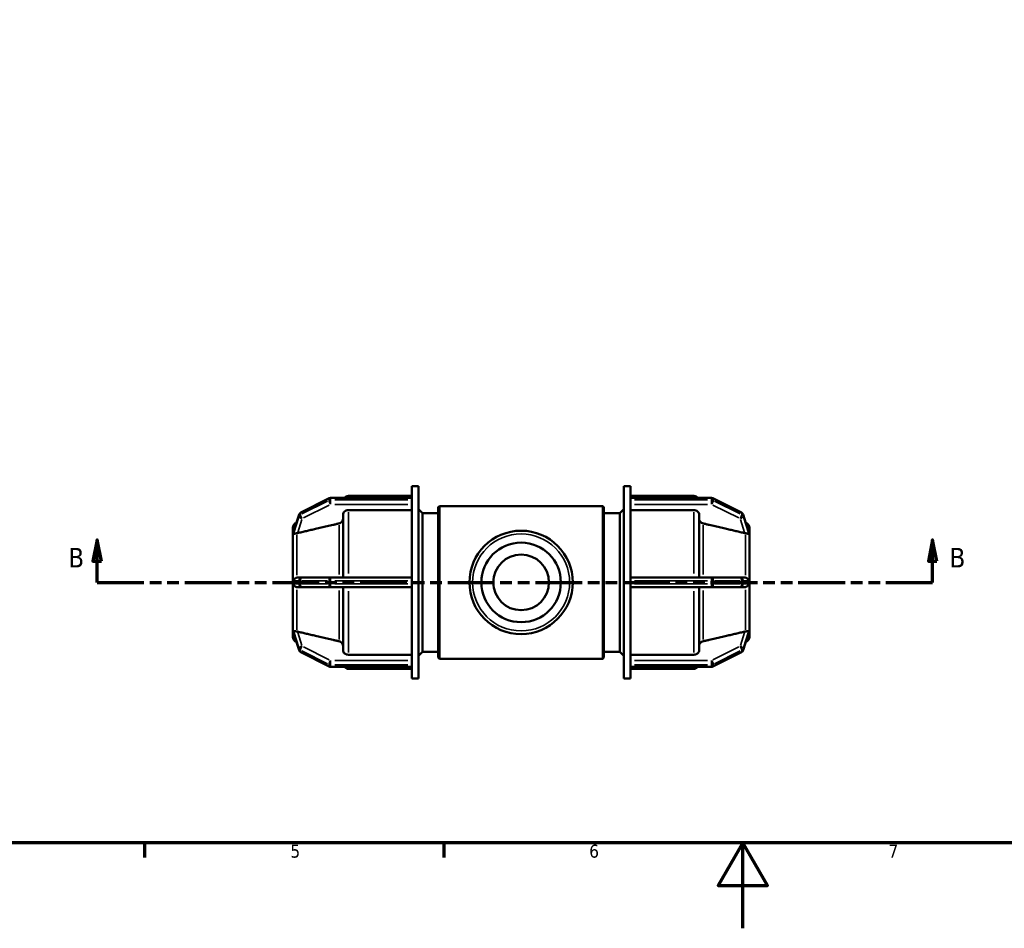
# Model space of a CAD drawing. Header units: millimetres. Extents: x 0 to 902, y -116 to 594.
# Tile 3 of 8: x 251 to 482, y 0 to 213. Entities that reach past the tile are written whole.
import ezdxf

# ---------------------------------------------------------------- set-up
doc = ezdxf.new("R2010")
doc.units = ezdxf.units.MM
doc.linetypes.add('DOUBLE_DASH_CHAIN', pattern=[1.2403, 0.6614, -0.0827, 0.1654, -0.0827, 0.1654, -0.0827])
for name, color, linetype, lineweight in [('Border (ANSI)', 7, 'Continuous', 70), ('Section Line (ANSI)', 7, 'DOUBLE_DASH_CHAIN', 70), ('Visible (ANSI)', 7, 'Continuous', 50), ('Visible Narrow (ANSI)', 7, 'Continuous', 35)]:
    doc.layers.add(name, color=color, linetype=linetype, lineweight=lineweight)
doc.styles.add('Label Text (ANSI)', font='tahoma.ttf')
doc.styles.add('Note Text (ANSI)', font='tahoma.ttf')

# ---------------------------------------------------------------- blocks, each defined once
blk = doc.blocks.new('Borders Default Border')
at = {"layer": 'Border (ANSI)'}
for p, q in [((280.33, 20), (280.33, 16.55)), ((350.42, 20), (350.42, 16.55))]:
    blk.add_line(p, q, dxfattribs=at)
at = {"layer": 'Border (ANSI)', "flags": 128}
for points in [[(20, 20), (20, 574), (821, 574), (821, 20), (20, 20)], [(420.5, 0), (420.5, 20), (414.73, 10), (426.27, 10), (420.5, 20)]]:
    blk.add_lwpolyline(points, dxfattribs=at)
at = {"layer": 'Border (ANSI)', "char_height": 3.05, "attachment_point": 7, "style": 'Note Text (ANSI)'}
for s, insert in [('5', (314.48, 16.49)), ('6', (384.49, 16.49)), ('7', (454.6, 16.55))]:
    blk.add_mtext(s, dxfattribs=dict(at, insert=insert))
blk = doc.blocks.new('2dTransSection0')
at = {"layer": 'Section Line (ANSI)', "linetype": 'Continuous'}
for p, q in [((269.2, 91.03), (268.2, 86.03)), ((269.2, 86.03), (269.2, 91.03)), ((270.2, 86.03), (269.2, 91.03)), ((464.94, 91.03), (463.94, 86.03)), ((464.94, 86.03), (464.94, 91.03)), ((465.94, 86.03), (464.94, 91.03)), ((268.2, 86.03), (270.2, 86.03)), ((269.2, 81.03), (269.2, 86.03)), ((463.94, 86.03), (465.94, 86.03)), ((464.94, 81.03), (464.94, 86.03)), ((269.2, 81.03), (280.13, 81.03)), ((454.01, 81.03), (464.94, 81.03))]:
    blk.add_line(p, q, dxfattribs=at)
at = {"layer": 'Section Line (ANSI)', "linetype": 'DOUBLE_DASH_CHAIN', "ltscale": 16.556187}
blk.add_line((269.2, 81.03), (464.94, 81.03), dxfattribs=at)
at = {"layer": 'Section Line (ANSI)', "linetype": 'Continuous', "flags": 128}
for points in [[(270.2, 86.03), (269.2, 91.03), (268.2, 86.03), (270.2, 86.03)], [(465.94, 86.03), (464.94, 91.03), (463.94, 86.03), (465.94, 86.03)]]:
    blk.add_lwpolyline(points, dxfattribs=at)
at = {"layer": 'Section Line (ANSI)'}
for points in [[(270.2, 86.03), (269.2, 91.03), (268.2, 86.03), (270.2, 86.03)], [(465.94, 86.03), (464.94, 91.03), (463.94, 86.03), (465.94, 86.03)]]:
    blk.add_solid(points, dxfattribs=at)
at = {"layer": 'Section Line (ANSI)', "char_height": 4.57, "attachment_point": 7, "style": 'Label Text (ANSI)'}
for insert in [(262.45, 84.53), (468.9, 84.53)]:
    blk.add_mtext('B', dxfattribs=dict(at, insert=insert))

msp = doc.modelspace()

# ---------------------------------------------------------------- linework, layer by layer
at = {"layer": 'Visible (ANSI)'}
for p, q in [((342.932, 100.74), (342.932, 103.529)), ((342.932, 103.529), (344.482, 103.529)), ((344.482, 58.529), (344.482, 103.529)), ((392.582, 58.529), (392.582, 103.529)), ((392.582, 103.529), (394.132, 103.529)), ((394.132, 100.74), (394.132, 103.529)), ((323.577, 100.723), (316.888, 97.378)), ((342.932, 100.802), (323.913, 100.802)), ((328.062, 101.279), (342.932, 101.279)), ((342.932, 100.74), (342.932, 100.702)), ((342.932, 100.514), (342.932, 100.702)), ((342.932, 100.327), (342.932, 100.514)), ((342.932, 100.327), (342.932, 100.281)), ((342.932, 81.487), (342.932, 100.281)), ((394.132, 101.279), (409.002, 101.279)), ((394.132, 100.802), (413.151, 100.802)), ((394.132, 100.702), (394.132, 100.74)), ((394.132, 100.514), (394.132, 100.702)), ((394.132, 100.327), (394.132, 100.514)), ((394.132, 100.281), (394.132, 100.327)), ((394.132, 81.487), (394.132, 100.281)), ((413.486, 100.723), (420.176, 97.378)), ((316.509, 96.935), (315.22, 92.887)), ((326.812, 82.154), (326.812, 96.892)), ((342.932, 97.976), (328.062, 97.976)), ((345.412, 97.279), (344.482, 98.209)), ((345.412, 64.779), (345.412, 97.279)), ((345.412, 97.279), (349.132, 97.279)), ((349.132, 98.654), (349.382, 98.904)), ((349.132, 63.404), (349.132, 98.654)), ((349.382, 98.904), (349.382, 63.154)), ((349.382, 98.904), (387.682, 98.904)), ((387.682, 63.154), (387.682, 98.904)), ((387.932, 98.654), (387.682, 98.904)), ((387.932, 98.654), (387.932, 63.404)), ((387.932, 97.279), (391.652, 97.279)), ((391.652, 97.279), (392.582, 98.209)), ((391.652, 64.779), (391.652, 97.279)), ((409.002, 97.976), (394.132, 97.976)), ((410.252, 96.892), (410.252, 82.154)), ((420.555, 96.935), (421.844, 92.887)), ((315.032, 92.641), (315.032, 93.788)), ((315.033, 92.645), (315.032, 92.641)), ((315.032, 92.641), (315.032, 92.079)), ((422.031, 92.645), (422.032, 92.641)), ((422.032, 93.788), (422.032, 92.641)), ((422.032, 92.641), (422.032, 92.079)), ((315.032, 92.079), (315.032, 91.516)), ((315.032, 91.516), (315.033, 91.52)), ((315.033, 91.516), (315.032, 91.516)), ((315.032, 82.154), (315.032, 91.516)), ((422.032, 91.516), (422.031, 91.52)), ((422.031, 91.516), (422.032, 91.516)), ((422.032, 92.079), (422.032, 91.516)), ((422.032, 91.516), (422.032, 82.154)), ((315.032, 82.154), (315.032, 81.029)), ((315.033, 82.154), (315.032, 82.154)), ((315.032, 81.029), (315.032, 79.904)), ((317.223, 82.154), (316.144, 82.154)), ((323.913, 82.154), (317.223, 82.154)), ((342.932, 82.154), (323.913, 82.154)), ((342.932, 81.487), (342.932, 81.404)), ((342.932, 81.029), (342.932, 81.404)), ((342.932, 80.654), (342.932, 81.029)), ((413.151, 82.154), (394.132, 82.154)), ((394.132, 81.404), (394.132, 81.487)), ((394.132, 81.029), (394.132, 81.404)), ((394.132, 80.654), (394.132, 81.029)), ((419.841, 82.154), (413.151, 82.154)), ((420.92, 82.154), (419.841, 82.154)), ((422.031, 82.154), (422.032, 82.154)), ((422.032, 82.154), (422.032, 81.029)), ((422.032, 81.029), (422.032, 79.904)), ((315.032, 70.541), (315.032, 79.904)), ((315.032, 79.904), (315.033, 79.904)), ((316.144, 79.904), (317.223, 79.904)), ((317.223, 79.904), (323.913, 79.904)), ((323.913, 79.904), (342.932, 79.904)), ((326.812, 65.166), (326.812, 79.904)), ((342.932, 80.654), (342.932, 80.57)), ((342.932, 61.777), (342.932, 80.57)), ((394.132, 80.57), (394.132, 80.654)), ((394.132, 61.777), (394.132, 80.57)), ((394.132, 79.904), (413.151, 79.904)), ((410.252, 79.904), (410.252, 65.166)), ((413.151, 79.904), (419.841, 79.904)), ((419.841, 79.904), (420.92, 79.904)), ((422.032, 79.904), (422.031, 79.904)), ((422.032, 79.904), (422.032, 70.541)), ((315.032, 70.541), (315.032, 69.979)), ((315.032, 70.541), (315.033, 70.541)), ((315.033, 70.538), (315.032, 70.541)), ((315.032, 69.979), (315.032, 69.416)), ((315.032, 69.416), (315.033, 69.413)), ((315.032, 68.269), (315.032, 69.416)), ((422.031, 70.538), (422.032, 70.541)), ((422.032, 70.541), (422.031, 70.541)), ((422.032, 69.416), (422.031, 69.413)), ((422.032, 70.541), (422.032, 69.979)), ((422.032, 69.979), (422.032, 69.416)), ((422.032, 69.416), (422.032, 68.269)), ((315.22, 69.171), (316.509, 65.123)), ((421.844, 69.171), (420.555, 65.123)), ((316.888, 64.679), (323.577, 61.334)), ((345.412, 64.779), (344.482, 63.849)), ((345.412, 64.779), (349.132, 64.779)), ((387.932, 64.779), (391.652, 64.779)), ((391.652, 64.779), (392.582, 63.849)), ((420.176, 64.679), (413.486, 61.334)), ((328.062, 64.081), (342.932, 64.081)), ((349.132, 63.404), (349.382, 63.154)), ((349.382, 63.154), (387.682, 63.154)), ((387.932, 63.404), (387.682, 63.154)), ((394.132, 64.081), (409.002, 64.081)), ((323.913, 61.255), (342.932, 61.255)), ((328.062, 60.779), (342.932, 60.779)), ((342.932, 61.777), (342.932, 61.731)), ((342.932, 61.543), (342.932, 61.731)), ((342.932, 61.356), (342.932, 61.543)), ((342.932, 61.356), (342.932, 61.318)), ((342.932, 58.529), (342.932, 61.318)), ((394.132, 61.731), (394.132, 61.777)), ((394.132, 61.543), (394.132, 61.731)), ((394.132, 61.356), (394.132, 61.543)), ((394.132, 61.318), (394.132, 61.356)), ((394.132, 58.529), (394.132, 61.318)), ((413.151, 61.255), (394.132, 61.255)), ((394.132, 60.779), (409.002, 60.779)), ((342.932, 58.529), (344.482, 58.529)), ((392.582, 58.529), (394.132, 58.529))]:
    msp.add_line(p, q, dxfattribs=at)
for radius in [12.11, 9.316, 6.521]:
    msp.add_circle((368.532, 81.029), radius, dxfattribs=at)
for centre, radius, start, end in [((323.913, 100.052), 0.75, 90, 116.56505), ((328.062, 100.029), 1.25, 90, 141.76838), ((409.002, 100.029), 1.25, 38.23162, 90), ((413.151, 100.052), 0.75, 63.43495, 90), ((317.223, 96.708), 0.75, 116.56505, 162.34708), ((419.841, 96.708), 0.75, 17.65292, 63.43495), ((316.282, 93.788), 1.25, 108.54856, 180), ((420.782, 93.788), 1.25, 0, 71.45144), ((316.282, 68.269), 1.25, 180, 251.45144), ((420.782, 68.269), 1.25, 288.54856, 0), ((317.223, 65.35), 0.75, 197.65292, 243.43495), ((419.841, 65.35), 0.75, 296.56505, 342.34708), ((323.913, 62.005), 0.75, 243.43495, 270), ((328.062, 62.029), 1.25, 218.23162, 270), ((409.002, 62.029), 1.25, 270, 321.76838), ((413.151, 62.005), 0.75, 270, 296.56505)]:
    msp.add_arc(centre, radius, start, end, dxfattribs=at)
for points, knots in [([(328.062, 97.976), (327.908, 97.976), (327.726, 97.945), (327.441, 97.843), (327.287, 97.753), (327.069, 97.564), (326.966, 97.431), (326.848, 97.183), (326.812, 97.026), (326.812, 96.892)], [0, 0, 0, 0, 0.04625632, 0.04625632, 0.09254923, 0.09254923, 0.13888952, 0.13888952, 0.18527442, 0.18527442, 0.18527442, 0.18527442]), ([(410.252, 96.892), (410.252, 97.026), (410.216, 97.183), (410.098, 97.431), (409.995, 97.564), (409.776, 97.753), (409.623, 97.843), (409.338, 97.945), (409.156, 97.976), (409.002, 97.976)], [-0.18527442, -0.18527442, -0.18527442, -0.18527442, -0.13888952, -0.13888952, -0.09254923, -0.09254923, -0.04625632, -0.04625632, 0, 0, 0, 0]), ([(326.812, 95.88), (326.812, 95.746), (326.776, 95.589), (326.658, 95.341), (326.555, 95.208), (326.336, 95.018), (326.182, 94.929), (325.992, 94.861), (325.94, 94.845), (325.885, 94.832)], [0.18529469, 0.18529469, 0.18529469, 0.18529469, 0.23169983, 0.23169983, 0.2780623, 0.2780623, 0.32436409, 0.32436409, 0.33995169, 0.33995169, 0.33995169, 0.33995169]), ([(411.178, 94.832), (411.124, 94.845), (411.072, 94.861), (410.881, 94.929), (410.727, 95.018), (410.509, 95.208), (410.406, 95.341), (410.288, 95.589), (410.252, 95.746), (410.252, 95.88)], [0.40127139, 0.40127139, 0.40127139, 0.40127139, 0.41685898, 0.41685898, 0.46316077, 0.46316077, 0.50952325, 0.50952325, 0.55592839, 0.55592839, 0.55592839, 0.55592839]), ([(315.033, 92.645), (315.033, 92.626), (315.033, 92.608), (315.032, 92.413), (315.032, 92.239), (315.032, 92.079)], [0.72100783, 0.72100783, 0.72100783, 0.72100783, 0.73120945, 0.73120945, 0.82745692, 0.82745692, 0.82745692, 0.82745692]), ([(315.958, 92.533), (315.89, 92.525), (315.823, 92.516), (315.629, 92.486), (315.515, 92.461), (315.332, 92.413), (315.27, 92.391), (315.22, 92.395), (315.213, 92.402), (315.207, 92.419), (315.205, 92.427), (315.206, 92.437)], [-0.56200312, -0.56200312, -0.56200312, -0.56200312, -0.54022531, -0.54022531, -0.49448703, -0.49448703, -0.44917691, -0.44917691, -0.42577428, -0.42577428, -0.41171962, -0.41171962, -0.41171962, -0.41171962]), ([(315.206, 92.812), (315.206, 92.817), (315.206, 92.822), (315.208, 92.843), (315.212, 92.862), (315.22, 92.887)], [-0.434810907, -0.434810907, -0.434810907, -0.434810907, -0.426447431, -0.426447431, -0.405774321, -0.405774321, -0.405774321, -0.405774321]), ([(315.206, 92.437), (315.208, 92.507), (315.208, 92.573), (315.208, 92.694), (315.208, 92.754), (315.206, 92.812)], [0.377556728, 0.377556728, 0.377556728, 0.377556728, 0.413728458, 0.413728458, 0.449900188, 0.449900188, 0.449900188, 0.449900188]), ([(316.144, 92.566), (316.137, 92.564), (316.13, 92.563), (316.07, 92.549), (316.014, 92.54), (315.958, 92.533)], [0.246787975, 0.246787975, 0.246787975, 0.246787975, 0.248872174, 0.248872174, 0.26554333, 0.26554333, 0.26554333, 0.26554333]), ([(421.105, 92.533), (421.05, 92.54), (420.994, 92.549), (420.94, 92.561), (420.934, 92.563), (420.927, 92.564), (420.92, 92.566)], [0.472369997, 0.472369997, 0.472369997, 0.472369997, 0.489041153, 0.489041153, 0.489041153, 0.491125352, 0.491125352, 0.491125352, 0.491125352]), ([(421.858, 92.437), (421.858, 92.428), (421.858, 92.421), (421.852, 92.403), (421.845, 92.396), (421.797, 92.39), (421.733, 92.413), (421.553, 92.46), (421.453, 92.482), (421.266, 92.513), (421.188, 92.524), (421.105, 92.533)], [-0.18191806, -0.18191806, -0.18191806, -0.18191806, -0.16973428, -0.16973428, -0.14779047, -0.14779047, -0.09974817, -0.09974817, -0.05886536, -0.05886536, -0.03298317, -0.03298317, -0.03298317, -0.03298317]), ([(421.844, 92.887), (421.85, 92.866), (421.854, 92.85), (421.858, 92.827), (421.858, 92.819), (421.858, 92.812)], [-0.209915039, -0.209915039, -0.209915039, -0.209915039, -0.194228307, -0.194228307, -0.183032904, -0.183032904, -0.183032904, -0.183032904]), ([(421.858, 92.812), (421.856, 92.754), (421.855, 92.694), (421.855, 92.633), (421.855, 92.573), (421.856, 92.507), (421.858, 92.437)], [0.791285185, 0.791285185, 0.791285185, 0.791285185, 0.827456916, 0.827456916, 0.827456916, 0.863628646, 0.863628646, 0.863628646, 0.863628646]), ([(422.032, 92.079), (422.032, 92.239), (422.032, 92.413), (422.031, 92.608), (422.031, 92.626), (422.031, 92.645)], [0.41372846, 0.41372846, 0.41372846, 0.41372846, 0.50997593, 0.50997593, 0.52017754, 0.52017754, 0.52017754, 0.52017754]), ([(315.032, 92.079), (315.032, 91.918), (315.032, 91.742), (315.033, 91.555), (315.033, 91.538), (315.033, 91.52)], [0, 0, 0, 0, 0.09624747, 0.09624747, 0.10644908, 0.10644908, 0.10644908, 0.10644908]), ([(422.031, 91.52), (422.031, 91.538), (422.031, 91.555), (422.032, 91.742), (422.032, 91.918), (422.032, 92.079)], [0.30727938, 0.30727938, 0.30727938, 0.30727938, 0.31748099, 0.31748099, 0.41372846, 0.41372846, 0.41372846, 0.41372846]), ([(315.033, 82.154), (315.033, 82.117), (315.033, 82.081), (315.032, 81.699), (315.032, 81.35), (315.032, 81.029)], [-0.10644907, -0.10644907, -0.10644907, -0.10644907, -0.09624747, -0.09624747, 0, 0, 0, 0]), ([(315.032, 81.029), (315.032, 80.708), (315.032, 80.358), (315.033, 79.977), (315.033, 79.94), (315.033, 79.904)], [0, 0, 0, 0, 0.09624747, 0.09624747, 0.10644908, 0.10644908, 0.10644908, 0.10644908]), ([(315.206, 81.404), (315.206, 81.412), (315.206, 81.42), (315.208, 81.457), (315.212, 81.486), (315.237, 81.58), (315.268, 81.642), (315.364, 81.788), (315.453, 81.887), (315.684, 82.044), (315.8, 82.098), (315.935, 82.13), (315.947, 82.133), (315.958, 82.135)], [-0.4133001, -0.4133001, -0.4133001, -0.4133001, -0.40775919, -0.40775919, -0.38919427, -0.38919427, -0.35408858, -0.35408858, -0.30276347, -0.30276347, -0.25994849, -0.25994849, -0.25587383, -0.25587383, -0.25587383, -0.25587383]), ([(315.206, 80.654), (315.208, 80.782), (315.208, 80.908), (315.208, 81.149), (315.208, 81.275), (315.206, 81.404)], [0.377556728, 0.377556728, 0.377556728, 0.377556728, 0.413728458, 0.413728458, 0.449900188, 0.449900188, 0.449900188, 0.449900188]), ([(315.958, 82.135), (316.014, 82.147), (316.07, 82.152), (316.13, 82.154), (316.137, 82.154), (316.144, 82.154)], [0.223497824, 0.223497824, 0.223497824, 0.223497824, 0.240168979, 0.240168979, 0.242253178, 0.242253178, 0.242253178, 0.242253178]), ([(420.92, 82.154), (420.927, 82.154), (420.934, 82.154), (420.94, 82.154), (420.994, 82.152), (421.05, 82.147), (421.105, 82.135)], [0.486956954, 0.486956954, 0.486956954, 0.486956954, 0.489041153, 0.489041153, 0.489041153, 0.50571231, 0.50571231, 0.50571231, 0.50571231]), ([(421.105, 82.135), (421.154, 82.125), (421.202, 82.112), (421.378, 82.047), (421.492, 81.976), (421.681, 81.812), (421.747, 81.726), (421.809, 81.613), (421.828, 81.571), (421.848, 81.503), (421.854, 81.475), (421.858, 81.432), (421.858, 81.418), (421.858, 81.404)], [-0.33205766, -0.33205766, -0.33205766, -0.33205766, -0.31354731, -0.31354731, -0.26028691, -0.26028691, -0.20670531, -0.20670531, -0.18078754, -0.18078754, -0.16518704, -0.16518704, -0.15708707, -0.15708707, -0.15708707, -0.15708707]), ([(421.858, 81.404), (421.856, 81.275), (421.855, 81.149), (421.855, 81.029), (421.855, 80.908), (421.856, 80.782), (421.858, 80.654)], [-0.03617173, -0.03617173, -0.03617173, -0.03617173, 0, 0, 0, 0.03617173, 0.03617173, 0.03617173, 0.03617173]), ([(422.032, 81.029), (422.032, 81.35), (422.032, 81.699), (422.031, 82.081), (422.031, 82.117), (422.031, 82.154)], [0.41372846, 0.41372846, 0.41372846, 0.41372846, 0.50997593, 0.50997593, 0.52017754, 0.52017754, 0.52017754, 0.52017754]), ([(422.031, 79.904), (422.031, 79.94), (422.031, 79.977), (422.032, 80.358), (422.032, 80.708), (422.032, 81.029)], [0.30727938, 0.30727938, 0.30727938, 0.30727938, 0.31748099, 0.31748099, 0.41372846, 0.41372846, 0.41372846, 0.41372846]), ([(315.958, 79.922), (315.954, 79.923), (315.949, 79.924), (315.828, 79.951), (315.714, 79.998), (315.472, 80.152), (315.373, 80.258), (315.277, 80.4), (315.251, 80.45), (315.221, 80.532), (315.214, 80.561), (315.207, 80.609), (315.205, 80.631), (315.206, 80.654)], [-0.55082396, -0.55082396, -0.55082396, -0.55082396, -0.54941909, -0.54941909, -0.51261876, -0.51261876, -0.46405534, -0.46405534, -0.43840384, -0.43840384, -0.42064761, -0.42064761, -0.40530506, -0.40530506, -0.40530506, -0.40530506]), ([(316.144, 79.904), (316.137, 79.904), (316.13, 79.904), (316.07, 79.905), (316.014, 79.911), (315.958, 79.922)], [0.246787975, 0.246787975, 0.246787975, 0.246787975, 0.248872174, 0.248872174, 0.26554333, 0.26554333, 0.26554333, 0.26554333]), ([(421.105, 79.922), (421.05, 79.911), (420.994, 79.905), (420.94, 79.904), (420.934, 79.904), (420.927, 79.904), (420.92, 79.904)], [0.472369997, 0.472369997, 0.472369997, 0.472369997, 0.489041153, 0.489041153, 0.489041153, 0.491125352, 0.491125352, 0.491125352, 0.491125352]), ([(421.858, 80.654), (421.858, 80.637), (421.858, 80.619), (421.852, 80.572), (421.845, 80.539), (421.801, 80.416), (421.744, 80.324), (421.583, 80.151), (421.486, 80.077), (421.289, 79.974), (421.198, 79.941), (421.105, 79.922)], [-0.15818524, -0.15818524, -0.15818524, -0.15818524, -0.14854563, -0.14854563, -0.13171415, -0.13171415, -0.09531334, -0.09531334, -0.06049053, -0.06049053, -0.0325611, -0.0325611, -0.0325611, -0.0325611]), ([(315.033, 70.538), (315.033, 70.52), (315.033, 70.502), (315.032, 70.315), (315.032, 70.139), (315.032, 69.979)], [-0.10644907, -0.10644907, -0.10644907, -0.10644907, -0.09624747, -0.09624747, 0, 0, 0, 0]), ([(315.032, 69.979), (315.032, 69.818), (315.032, 69.645), (315.033, 69.45), (315.033, 69.431), (315.033, 69.413)], [0, 0, 0, 0, 0.09624747, 0.09624747, 0.10644908, 0.10644908, 0.10644908, 0.10644908]), ([(315.22, 69.171), (315.215, 69.187), (315.212, 69.199), (315.207, 69.223), (315.205, 69.235), (315.206, 69.245)], [-0.483202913, -0.483202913, -0.483202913, -0.483202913, -0.469778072, -0.469778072, -0.450747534, -0.450747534, -0.450747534, -0.450747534]), ([(315.206, 69.62), (315.206, 69.627), (315.206, 69.633), (315.21, 69.651), (315.215, 69.659), (315.252, 69.67), (315.3, 69.655), (315.441, 69.615), (315.539, 69.59), (315.752, 69.551), (315.85, 69.537), (315.957, 69.525), (315.958, 69.524), (315.958, 69.524)], [-0.4042175, -0.4042175, -0.4042175, -0.4042175, -0.39490146, -0.39490146, -0.37394703, -0.37394703, -0.32748714, -0.32748714, -0.27994625, -0.27994625, -0.24633599, -0.24633599, -0.24607355, -0.24607355, -0.24607355, -0.24607355]), ([(315.206, 69.245), (315.208, 69.304), (315.208, 69.364), (315.208, 69.485), (315.208, 69.55), (315.206, 69.62)], [0.377556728, 0.377556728, 0.377556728, 0.377556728, 0.413728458, 0.413728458, 0.449900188, 0.449900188, 0.449900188, 0.449900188]), ([(315.958, 69.524), (316.014, 69.518), (316.07, 69.508), (316.13, 69.495), (316.137, 69.493), (316.144, 69.492)], [0.223497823, 0.223497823, 0.223497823, 0.223497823, 0.240168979, 0.240168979, 0.242253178, 0.242253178, 0.242253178, 0.242253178]), ([(420.92, 69.492), (420.927, 69.493), (420.934, 69.495), (420.94, 69.496), (420.994, 69.508), (421.05, 69.518), (421.105, 69.524)], [0.486956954, 0.486956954, 0.486956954, 0.486956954, 0.489041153, 0.489041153, 0.489041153, 0.505712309, 0.505712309, 0.505712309, 0.505712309]), ([(421.105, 69.524), (421.146, 69.529), (421.186, 69.534), (421.353, 69.557), (421.467, 69.578), (421.662, 69.624), (421.732, 69.647), (421.803, 69.664), (421.824, 69.666), (421.848, 69.659), (421.854, 69.651), (421.858, 69.633), (421.858, 69.627), (421.858, 69.62)], [-0.34177184, -0.34177184, -0.34177184, -0.34177184, -0.32822558, -0.32822558, -0.2833916, -0.2833916, -0.23650315, -0.23650315, -0.21108585, -0.21108585, -0.19013834, -0.19013834, -0.18078379, -0.18078379, -0.18078379, -0.18078379]), ([(421.858, 69.245), (421.858, 69.238), (421.858, 69.229), (421.854, 69.206), (421.85, 69.191), (421.844, 69.171)], [-0.183738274, -0.183738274, -0.183738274, -0.183738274, -0.171956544, -0.171956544, -0.157531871, -0.157531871, -0.157531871, -0.157531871]), ([(421.858, 69.62), (421.856, 69.55), (421.855, 69.485), (421.855, 69.424), (421.855, 69.364), (421.856, 69.304), (421.858, 69.245)], [-0.03617173, -0.03617173, -0.03617173, -0.03617173, 0, 0, 0, 0.03617173, 0.03617173, 0.03617173, 0.03617173]), ([(422.032, 69.979), (422.032, 70.139), (422.032, 70.315), (422.031, 70.502), (422.031, 70.52), (422.031, 70.538)], [0.41372846, 0.41372846, 0.41372846, 0.41372846, 0.50997593, 0.50997593, 0.52017754, 0.52017754, 0.52017754, 0.52017754]), ([(422.031, 69.413), (422.031, 69.431), (422.031, 69.45), (422.032, 69.645), (422.032, 69.818), (422.032, 69.979)], [0.30727938, 0.30727938, 0.30727938, 0.30727938, 0.31748099, 0.31748099, 0.41372846, 0.41372846, 0.41372846, 0.41372846]), ([(325.885, 67.225), (325.94, 67.212), (325.992, 67.197), (326.182, 67.128), (326.336, 67.039), (326.555, 66.85), (326.658, 66.716), (326.776, 66.469), (326.812, 66.311), (326.812, 66.177)], [0.40127139, 0.40127139, 0.40127139, 0.40127139, 0.41685898, 0.41685898, 0.46316077, 0.46316077, 0.50952325, 0.50952325, 0.55592839, 0.55592839, 0.55592839, 0.55592839]), ([(410.252, 66.177), (410.252, 66.311), (410.288, 66.469), (410.406, 66.716), (410.509, 66.85), (410.727, 67.039), (410.881, 67.128), (411.072, 67.197), (411.124, 67.212), (411.178, 67.225)], [0.18529469, 0.18529469, 0.18529469, 0.18529469, 0.23169983, 0.23169983, 0.2780623, 0.2780623, 0.32436409, 0.32436409, 0.33995169, 0.33995169, 0.33995169, 0.33995169]), ([(326.812, 65.166), (326.812, 65.032), (326.848, 64.874), (326.966, 64.627), (327.069, 64.493), (327.287, 64.304), (327.441, 64.215), (327.726, 64.113), (327.908, 64.081), (328.062, 64.081)], [-0.18527442, -0.18527442, -0.18527442, -0.18527442, -0.13888952, -0.13888952, -0.09254923, -0.09254923, -0.04625632, -0.04625632, 0, 0, 0, 0]), ([(409.002, 64.081), (409.156, 64.081), (409.338, 64.113), (409.623, 64.215), (409.776, 64.304), (409.995, 64.493), (410.098, 64.627), (410.216, 64.874), (410.252, 65.032), (410.252, 65.166)], [0, 0, 0, 0, 0.04625632, 0.04625632, 0.09254923, 0.09254923, 0.13888952, 0.13888952, 0.18527442, 0.18527442, 0.18527442, 0.18527442])]:
    msp.add_open_spline(points, degree=3, knots=knots, dxfattribs=at)
for points, weights in [([(325.885, 94.832), (320.598, 93.603), (316.144, 92.566)], [1, 1.00374488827, 1.00015351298]), ([(420.92, 92.566), (416.466, 93.603), (411.178, 94.832)], [1.00015351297, 1.00374488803, 1]), ([(316.144, 69.492), (320.598, 68.455), (325.885, 67.225)], [1.00015351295, 1.00374488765, 1]), ([(411.178, 67.225), (416.466, 68.455), (420.92, 69.492)], [1, 1.00374488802, 1.00015351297])]:
    msp.add_rational_spline(points, weights, degree=2, dxfattribs=at)
for points in [[(315.033, 91.52), (315.033, 91.519), (315.033, 91.517), (315.033, 91.516)], [(422.031, 91.516), (422.031, 91.517), (422.031, 91.519), (422.031, 91.52)], [(315.033, 70.541), (315.033, 70.54), (315.033, 70.539), (315.033, 70.538)], [(422.031, 70.538), (422.031, 70.539), (422.031, 70.54), (422.031, 70.541)]]:
    msp.add_open_spline(points, degree=3, dxfattribs=at)
at = {"layer": 'Visible Narrow (ANSI)'}
for p, q in [((317.183, 97.437), (323.203, 100.448)), ((323.203, 100.073), (317.183, 97.062)), ((323.538, 100.596), (323.538, 100.259)), ((323.913, 100.802), (323.913, 100.711)), ((323.913, 100.346), (323.913, 100.683)), ((323.913, 100.295), (323.913, 99.354)), ((324.864, 100.702), (341.981, 100.702)), ((341.981, 100.327), (324.864, 100.327)), ((324.864, 99.302), (341.981, 99.302)), ((328.062, 101.278), (328.062, 100.849)), ((395.083, 100.702), (412.2, 100.702)), ((412.2, 100.327), (395.083, 100.327)), ((395.083, 99.302), (412.2, 99.302)), ((409.002, 100.849), (409.002, 101.278)), ((413.151, 100.711), (413.151, 100.802)), ((413.151, 100.683), (413.151, 100.346)), ((413.151, 99.354), (413.151, 100.295)), ((413.526, 100.259), (413.526, 100.596)), ((413.86, 100.448), (419.881, 97.437)), ((419.881, 97.062), (413.86, 100.073)), ((316.848, 96.914), (316.848, 97.251)), ((317.558, 96.125), (323.578, 99.135)), ((328.062, 97.439), (328.062, 83.098)), ((409.002, 83.098), (409.002, 97.439)), ((413.485, 99.135), (419.506, 96.125)), ((420.216, 97.251), (420.216, 96.914)), ((315.27, 93.016), (316.436, 96.677)), ((316.436, 96.302), (315.27, 92.641)), ((316.198, 92.735), (317.169, 95.788)), ((316.5, 96.861), (316.5, 96.524)), ((419.895, 95.788), (420.866, 92.735)), ((420.564, 96.524), (420.564, 96.861)), ((420.628, 96.677), (421.793, 93.016)), ((421.793, 92.641), (420.628, 96.302)), ((325.885, 82.909), (325.885, 94.396)), ((411.178, 94.396), (411.178, 82.909)), ((315.958, 82.752), (315.958, 92.17)), ((421.105, 82.752), (421.105, 92.17)), ((315.27, 81.404), (316.436, 81.404)), ((316.5, 81.366), (316.5, 80.691)), ((316.823, 81.404), (316.509, 81.404)), ((316.848, 80.691), (316.848, 81.366)), ((317.183, 81.404), (323.203, 81.404)), ((323.538, 81.366), (323.538, 80.691)), ((323.893, 81.404), (323.555, 81.404)), ((323.913, 82.151), (323.913, 81.463)), ((323.913, 80.691), (323.913, 81.366)), ((324.864, 81.404), (341.981, 81.404)), ((395.083, 81.404), (412.2, 81.404)), ((413.151, 81.463), (413.151, 82.151)), ((413.151, 81.366), (413.151, 80.691)), ((413.509, 81.404), (413.171, 81.404)), ((413.526, 80.691), (413.526, 81.366)), ((413.86, 81.404), (419.881, 81.404)), ((420.216, 81.366), (420.216, 80.691)), ((420.555, 81.404), (420.241, 81.404)), ((420.564, 80.691), (420.564, 81.366)), ((420.628, 81.404), (421.793, 81.404)), ((316.436, 80.654), (315.27, 80.654)), ((315.958, 69.887), (315.958, 79.305)), ((316.509, 80.654), (316.823, 80.654)), ((323.203, 80.654), (317.183, 80.654)), ((323.555, 80.654), (323.893, 80.654)), ((323.913, 80.595), (323.913, 79.906)), ((341.981, 80.654), (324.864, 80.654)), ((325.885, 67.662), (325.885, 79.149)), ((328.062, 78.959), (328.062, 64.618)), ((412.2, 80.654), (395.083, 80.654)), ((409.002, 64.618), (409.002, 78.959)), ((411.178, 79.149), (411.178, 67.662)), ((413.151, 79.906), (413.151, 80.595)), ((413.171, 80.654), (413.509, 80.654)), ((419.881, 80.654), (413.86, 80.654)), ((420.241, 80.654), (420.555, 80.654)), ((421.793, 80.654), (420.628, 80.654)), ((421.105, 69.887), (421.105, 79.305)), ((315.27, 69.417), (316.436, 65.756)), ((317.169, 66.27), (316.198, 69.322)), ((420.866, 69.322), (419.895, 66.27)), ((420.628, 65.756), (421.793, 69.417)), ((316.436, 65.381), (315.27, 69.042)), ((421.793, 69.042), (420.628, 65.381)), ((316.5, 65.534), (316.5, 65.196)), ((316.848, 64.806), (316.848, 65.144)), ((317.183, 64.995), (323.203, 61.985)), ((323.203, 61.61), (317.183, 64.62)), ((323.578, 62.922), (317.558, 65.933)), ((419.506, 65.933), (413.485, 62.922)), ((413.86, 61.985), (419.881, 64.995)), ((419.881, 64.62), (413.86, 61.61)), ((420.216, 65.144), (420.216, 64.806)), ((420.564, 65.196), (420.564, 65.534)), ((323.913, 62.703), (323.913, 61.762)), ((341.981, 62.755), (324.864, 62.755)), ((412.2, 62.755), (395.083, 62.755)), ((413.151, 61.762), (413.151, 62.703)), ((323.538, 61.799), (323.538, 61.461)), ((323.913, 61.374), (323.913, 61.712)), ((323.913, 61.346), (323.913, 61.255)), ((324.864, 61.731), (341.981, 61.731)), ((341.981, 61.356), (324.864, 61.356)), ((328.062, 61.209), (328.062, 60.78)), ((395.083, 61.731), (412.2, 61.731)), ((412.2, 61.356), (395.083, 61.356)), ((409.002, 60.78), (409.002, 61.209)), ((413.151, 61.712), (413.151, 61.374)), ((413.151, 61.255), (413.151, 61.346)), ((413.526, 61.461), (413.526, 61.799))]:
    msp.add_line(p, q, dxfattribs=at)
msp.add_circle((368.532, 81.029), 11.36, dxfattribs=at)
for centre, major_axis, ratio, start_param, end_param in [((323.913, 100.052), (-0.335, 0.671), 0.25, 0.0231824, 0.4404652), ((323.913, 99.677), (0.335, -0.671), 0.25, 3.6837801, 5.0974968), ((323.913, 100.052), (0.75, 0), 0.8660254, 1.5969763, 2.0682152), ((323.913, 99.677), (-0.75, 0), 0.8660254, 4.7385689, 5.2098078), ((413.151, 100.052), (0.75, 0), 0.8660254, 1.0733775, 1.5446164), ((413.151, 99.677), (-0.75, 0), 0.8660254, 4.2149701, 4.686209), ((413.151, 99.677), (0.335, 0.671), 0.25, 4.3272812, 5.7409979), ((413.151, 100.052), (0.335, 0.671), 0.25, 5.8427201, 6.2600029), ((317.223, 96.708), (-0.715, 0.227), 0.4820287, 0.0076106, 0.1446015), ((317.223, 96.708), (-0.75, 0), 0.8660254, 5.2749014, 5.9753477), ((317.223, 96.708), (-0.335, 0.671), 0.25, 0.0231824, 0.4404652), ((419.841, 96.708), (0.335, 0.671), 0.25, 5.8427201, 6.2600029), ((419.841, 96.708), (0.75, 0), 0.8660254, 0.3078376, 1.0082839), ((419.841, 96.708), (0.715, 0.227), 0.4820287, 6.1385838, 6.2755747), ((317.223, 96.333), (-0.715, 0.227), 0.4820287, 0.2307519, 1.6444686), ((317.223, 96.333), (-0.75, 0), 0.8660254, 5.2749014, 5.9753477), ((317.223, 96.333), (-0.335, 0.671), 0.25, 0.5421874, 1.9559041), ((419.841, 96.333), (-0.335, -0.671), 0.25, 1.1856885, 2.5994052), ((419.841, 96.333), (0.715, 0.227), 0.4820287, 4.6387167, 6.0524334), ((419.841, 96.333), (0.75, 0), 0.8660254, 0.3078376, 1.0082839), ((317.223, 81.404), (0, 0.75), 0.9640574, 0.0785398, 1.4922565), ((317.223, 81.404), (0, 0.75), 0.5, 0.0785398, 1.4922565), ((323.913, 81.404), (0, 0.75), 0.5, 0.0785398, 1.4922565), ((413.151, 81.404), (0, 0.75), 0.5, 4.7909288, 6.2046455), ((419.841, 81.404), (0, 0.75), 0.5, 4.7909288, 6.2046455), ((419.841, 81.404), (0, 0.75), 0.9640574, 4.7909288, 6.2046455), ((317.223, 80.654), (0, -0.75), 0.9640574, 4.7909288, 6.2046455), ((317.223, 80.654), (0, -0.75), 0.5, 4.7909288, 6.2046455), ((323.913, 80.654), (0, -0.75), 0.5, 4.7909288, 6.2046455), ((413.151, 80.654), (0, -0.75), 0.5, 0.0785398, 1.4922565), ((419.841, 80.654), (0, -0.75), 0.5, 0.0785398, 1.4922565), ((419.841, 80.654), (0, -0.75), 0.9640574, 0.0785398, 1.4922565), ((317.223, 65.35), (-0.715, -0.227), 0.4820287, 6.1385838, 6.2755747), ((317.223, 65.725), (-0.715, -0.227), 0.4820287, 4.6387167, 6.0524334), ((317.223, 65.725), (-0.75, 0), 0.8660254, 0.3078376, 1.0082839), ((317.223, 65.35), (-0.75, 0), 0.8660254, 0.3078376, 1.0082839), ((317.223, 65.35), (-0.335, -0.671), 0.25, 5.8427201, 6.2600029), ((317.223, 65.725), (0.335, 0.671), 0.25, 1.1856885, 2.5994052), ((419.841, 65.725), (0.335, -0.671), 0.25, 0.5421874, 1.9559041), ((419.841, 65.725), (0.715, -0.227), 0.4820287, 0.2307519, 1.6444686), ((419.841, 65.35), (0.335, -0.671), 0.25, 0.0231824, 0.4404652), ((419.841, 65.725), (0.75, 0), 0.8660254, 5.2749014, 5.9753477), ((419.841, 65.35), (0.75, 0), 0.8660254, 5.2749014, 5.9753477), ((419.841, 65.35), (0.715, -0.227), 0.4820287, 0.0076106, 0.1446015), ((323.913, 62.38), (-0.335, -0.671), 0.25, 4.3272812, 5.7409979), ((413.151, 62.38), (-0.335, 0.671), 0.25, 3.6837801, 5.0974968), ((323.913, 62.005), (-0.335, -0.671), 0.25, 5.8427201, 6.2600029), ((323.913, 62.38), (0.75, 0), 0.8660254, 4.2149701, 4.686209), ((323.913, 62.005), (-0.75, 0), 0.8660254, 1.0733775, 1.5446164), ((413.151, 62.38), (0.75, 0), 0.8660254, 4.7385689, 5.2098078), ((413.151, 62.005), (-0.75, 0), 0.8660254, 1.5969763, 2.0682152), ((413.151, 62.005), (0.335, -0.671), 0.25, 0.0231824, 0.4404652)]:
    msp.add_ellipse(centre, major_axis=major_axis, ratio=ratio, start_param=start_param, end_param=end_param, dxfattribs=at)

# ---------------------------------------------------------------- block references
msp.add_blockref('Borders Default Border', (0, 0))
at = {"layer": 'Section Line (ANSI)'}
msp.add_blockref('2dTransSection0', (0, 0), dxfattribs=at)

doc.saveas('drawing.dxf')
